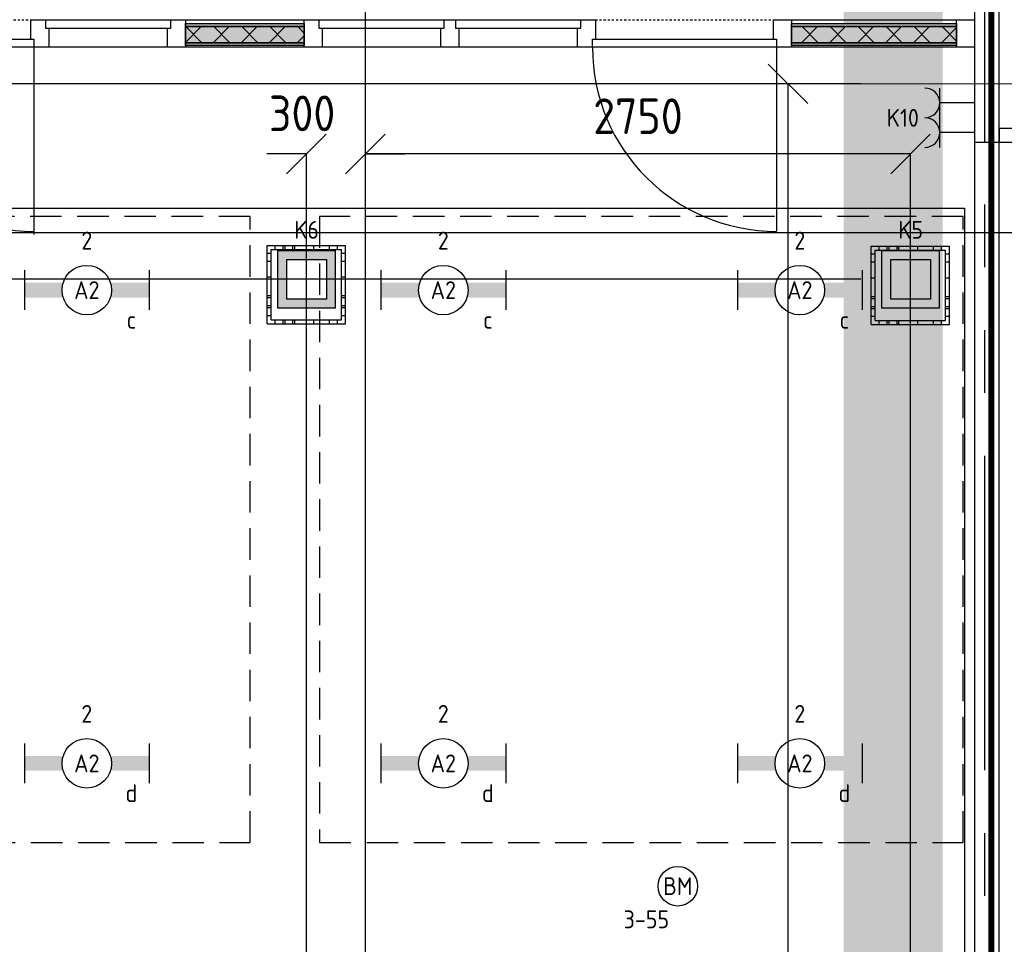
# Model space of a CAD drawing. Header units: millimetres. Extents: x -38031 to 110605, y -30229 to 92226.
# Tile 98 of 256: x 22615 to 27586, y 9955 to 14624. Entities that reach past the tile are written whole.
import ezdxf
from ezdxf.enums import TextEntityAlignment as Align

# ---------------------------------------------------------------- set-up
doc = ezdxf.new("R2010")
doc.units = ezdxf.units.MM
doc.header["$LTSCALE"] = 50
doc.set_wipeout_variables(frame=1)
doc.header["$PDMODE"] = 1
for name, pattern in [('HIDDEN', [9.525, 6.35, -3.175]), ('HIDDEN2', [4.7625, 3.175, -1.5875]), ('PHANTOM', [63.5, 31.75, -6.35, 6.35, -6.35, 6.35, -6.35]), ('STYLE_01', [0.41664, 0.20828, -0.20836]), ('STYLE_07', [1.875, 0.625, -0.20828, 0.625, -0.20836, 0.06943, -0.13893])]:
    doc.linetypes.add(name, pattern=pattern)
for name, color, linetype in [('AL$1A---_ALGEMEEN', 8, 'Continuous'), ('AL------_MAATVOERING', 2, 'Continuous'), ('AM$1A---_ARCERING', 8, 'Continuous'), ('BOUWKUNDIG', 8, 'Continuous'), ('brandscheiding', 5, 'HIDDEN'), ('EB6511--_ATTRIB', 2, 'Continuous'), ('EL6222--', 3, 'Continuous'), ('EL6311--', 3, 'Continuous'), ('EL6511--', 3, 'Continuous'), ('kaderscheiding', 9, 'Continuous'), ('Kastenscheiding', 4, 'PHANTOM'), ('LICHT_TEXT018', 1, 'Continuous'), ('versterkte strook', 7, 'Continuous'), ('Vloerdoos (2e)', 51, 'Continuous'), ('Vloerdoos (OUD)', 51, 'Continuous')]:
    doc.layers.add(name, color=color, linetype=linetype)
doc.layers.add('stramien', color=1, linetype='Continuous', lineweight=15)
doc.styles.add('BURO-018', font='iso.shx', dxfattribs={"height": 90})
doc.styles.get("Standard").update_dxf_attribs({"font": 'iso.shx'})
doc.dimstyles.new('STABICAD', dxfattribs={"dimscale": 100, "dimtxt": 1.8, "dimasz": 2, "dimexe": 0, "dimexo": 2.5, "dimgap": 1.5, "dimtad": 0, "dimdec": 0, "dimrnd": 10, "dimzin": 0, "dimdsep": 46, "dimtxsty": 'Standard', "dimblk1": 'OBLIQUE', "dimblk2": 'OBLIQUE', "dimsah": 1, "dimcen": -3, "dimadec": 0, "dimazin": 0, "dimtfac": 1, "dimtdec": 0, "dimtofl": 0, "dimtmove": 2, "dimatfit": 3, "dimfxl": 0, "dimtvp": 1.055556, "dimtolj": 1, "dimtzin": 0, "dimarcsym": 0})
pattern_1 = [(135, (0, 0), (70.7107, 70.7107), []), (45, (299.34, -299.34), (70.7107, -70.7107), [])]

# ---------------------------------------------------------------- blocks, each defined once
blk = doc.blocks.new('_Oblique')
at = {"color": 0, "linetype": 'ByBlock', "lineweight": -2}
blk.add_line((-0.5, -0.5), (0.5, 0.5), dxfattribs=at)
blk = doc.blocks.new('*D127')
at = {"layer": 'AL------_MAATVOERING', "color": 0, "lineweight": -2}
for p, q in [((24360, 4463.4), (24360, 14901.6)), ((27862.4, 14901.6), (24360, 14901.6)), ((27862.4, 4569.9), (27862.4, 14901.6))]:
    blk.add_line(p, q, dxfattribs=at)
at = {"layer": 'Defpoints', "color": 0}
for p in [(24360, 14901.6), (27862.4, 4319.9), (24360, 4213.4)]:
    blk.add_point(p, dxfattribs=at)
at = {"layer": 'AL------_MAATVOERING', "color": 0, "lineweight": -2, "xscale": 200, "yscale": 200, "zscale": 200, "rotation": 180}
blk.add_blockref('_Oblique', (24360, 14901.6), dxfattribs=at)
at = {"layer": 'AL------_MAATVOERING', "color": 0, "lineweight": -2, "xscale": 200, "yscale": 200, "zscale": 200}
blk.add_blockref('_Oblique', (27862.4, 14901.6), dxfattribs=at)
at = {"layer": 'AL------_MAATVOERING', "color": 0, "insert": (26111.2, 15091.6), "char_height": 180, "attachment_point": 5}
blk.add_mtext('\\A1;3500', dxfattribs=at)
blk = doc.blocks.new('*D131')
at = {"layer": 'AL------_MAATVOERING', "color": 0, "lineweight": -2}
for p, q in [((26862.4, 14300), (19523.1, 14300)), ((19523.1, 13313.3), (19523.1, 14300)), ((26862.4, 13313.3), (19523.1, 13313.3))]:
    blk.add_line(p, q, dxfattribs=at)
at = {"layer": 'Defpoints', "color": 0}
for p in [(19523.1, 14300), (27112.4, 14300), (27112.4, 13313.3)]:
    blk.add_point(p, dxfattribs=at)
at = {"layer": 'AL------_MAATVOERING', "color": 0, "lineweight": -2, "xscale": 200, "yscale": 200, "zscale": 200}
for p, rotation in [((19523.1, 14300), 90), ((19523.1, 13313.3), 270)]:
    blk.add_blockref('_Oblique', p, dxfattribs=dict(at, rotation=rotation))
at = {"layer": 'AL------_MAATVOERING', "color": 0, "insert": (19333.1, 13806.6), "char_height": 180, "attachment_point": 5, "rotation": 90}
blk.add_mtext('\\A1;990', dxfattribs=at)
blk = doc.blocks.new('*D132')
at = {"layer": 'AL------_MAATVOERING', "color": 0, "lineweight": -2}
for p, q in [((26862.4, 14300), (19080.3, 14300)), ((19080.3, 8663.4), (19080.3, 14300)), ((26862.4, 8663.4), (19080.3, 8663.4))]:
    blk.add_line(p, q, dxfattribs=at)
at = {"layer": 'Defpoints', "color": 0}
for p in [(19080.3, 14300), (27112.4, 14300), (27112.4, 8663.4)]:
    blk.add_point(p, dxfattribs=at)
at = {"layer": 'AL------_MAATVOERING', "color": 0, "lineweight": -2, "xscale": 200, "yscale": 200, "zscale": 200}
for p, rotation in [((19080.3, 14300), 90), ((19080.3, 8663.4), 270)]:
    blk.add_blockref('_Oblique', p, dxfattribs=dict(at, rotation=rotation))
at = {"layer": 'AL------_MAATVOERING', "color": 0, "insert": (18890.3, 11481.7), "char_height": 180, "attachment_point": 5, "rotation": 90}
blk.add_mtext('\\A1;5640', dxfattribs=at)
blk = doc.blocks.new('*D133')
at = {"layer": 'AL------_MAATVOERING', "color": 0, "lineweight": -2}
for p, q in [((24360, 3763.4), (24360, 13946.4)), ((27112.4, 13946.4), (24360, 13946.4)), ((27112.4, 4497.9), (27112.4, 13946.4))]:
    blk.add_line(p, q, dxfattribs=at)
at = {"layer": 'Defpoints', "color": 0}
for p in [(24360, 13946.4), (27112.4, 4247.9), (24360, 3513.4)]:
    blk.add_point(p, dxfattribs=at)
at = {"layer": 'AL------_MAATVOERING', "color": 0, "lineweight": -2, "xscale": 200, "yscale": 200, "zscale": 200, "rotation": 180}
blk.add_blockref('_Oblique', (24360, 13946.4), dxfattribs=at)
at = {"layer": 'AL------_MAATVOERING', "color": 0, "lineweight": -2, "xscale": 200, "yscale": 200, "zscale": 200}
blk.add_blockref('_Oblique', (27112.4, 13946.4), dxfattribs=at)
at = {"layer": 'AL------_MAATVOERING', "color": 0, "insert": (25736.2, 14136.4), "char_height": 180, "attachment_point": 5}
blk.add_mtext('\\A1;2750', dxfattribs=at)
blk = doc.blocks.new('*D134')
at = {"layer": 'AL------_MAATVOERING', "color": 0, "lineweight": -2}
for p, q in [((24062.4, 13946.4), (23862.4, 13946.4)), ((24062.4, 3363.4), (24062.4, 13946.4)), ((24360, 3363.4), (24360, 13946.4)), ((24360, 13946.4), (24560, 13946.4))]:
    blk.add_line(p, q, dxfattribs=at)
at = {"layer": 'Defpoints', "color": 0}
for p in [(24360, 13946.4), (24062.4, 3113.4), (24360, 3113.4)]:
    blk.add_point(p, dxfattribs=at)
at = {"layer": 'AL------_MAATVOERING', "color": 0, "lineweight": -2, "xscale": 200, "yscale": 200, "zscale": 200}
blk.add_blockref('_Oblique', (24062.4, 13946.4), dxfattribs=at)
at = {"layer": 'AL------_MAATVOERING', "color": 0, "lineweight": -2, "xscale": 200, "yscale": 200, "zscale": 200, "rotation": 180}
blk.add_blockref('_Oblique', (24360, 13946.4), dxfattribs=at)
at = {"layer": 'AL------_MAATVOERING', "color": 0, "insert": (24040.7, 14150.9), "char_height": 180, "attachment_point": 5}
blk.add_mtext('\\A1;300', dxfattribs=at)
blk = doc.blocks.new('*D135')
at = {"layer": 'AL------_MAATVOERING', "color": 0, "lineweight": -2}
for p, q in [((26862.4, 14300), (26494.1, 14300)), ((26494.1, 4247.9), (26494.1, 14300)), ((26862.4, 4247.9), (26494.1, 4247.9))]:
    blk.add_line(p, q, dxfattribs=at)
at = {"layer": 'Defpoints', "color": 0}
for p in [(26494.1, 14300), (27112.4, 14300), (27112.4, 4247.9)]:
    blk.add_point(p, dxfattribs=at)
at = {"layer": 'AL------_MAATVOERING', "color": 0, "lineweight": -2, "xscale": 200, "yscale": 200, "zscale": 200}
for p, rotation in [((26494.1, 14300), 90), ((26494.1, 4247.9), 270)]:
    blk.add_blockref('_Oblique', p, dxfattribs=dict(at, rotation=rotation))
at = {"layer": 'AL------_MAATVOERING', "color": 0, "insert": (26240.7, 8094.2), "char_height": 180, "attachment_point": 5, "rotation": 90}
blk.add_mtext('\\A1;10050', dxfattribs=at)
blk = doc.blocks.new('1115B6630')
at = {"color": 0}
for p, q in [((-6.3, 2), (-6.3, -2)), ((6.3, 2), (6.3, -2))]:
    blk.add_line(p, q, dxfattribs=at)
at = {"color": 0, "linetype": 'Continuous'}
blk.add_circle((0, 0), 2.5, dxfattribs=at)
at = {"color": 0}
for points in [[(-2.5, 0.75), (-6.3, 0.75), (-2.5, -0.75), (-6.3, -0.75)], [(2.5, 0.75), (6.3, 0.75), (2.5, -0.75), (6.3, -0.75)]]:
    blk.add_solid(points, dxfattribs=at)
at = {"color": 0, "linetype": 'Continuous', "style": 'BURO-018'}
for tag, p in [('E_GKAST', (0, 8)), ('E_GROEP', (0, 5)), ('E_SGROEP', (4.5, 5)), ('E_ARMCODE', (0, 0)), ('E_SLET', (4.5, -3))]:
    blk.add_attdef(tag, text='', height=1.8, dxfattribs=at).set_placement(p, align=Align.MIDDLE)
blk = doc.blocks.new('E00414')
at = {"color": 0, "linetype": 'Continuous'}
for p, q in [((-2.9, -2.9), (-2.9, 2.9)), ((-2.9, 2.9), (2.9, 2.9)), ((-2, 2), (2, 2)), ((-2, -2), (-2, 2)), ((2, 2), (2, -2)), ((2.9, 2.9), (2.9, -2.9)), ((2.9, -2.9), (-2.9, -2.9)), ((2, -2), (-2, -2))]:
    blk.add_line(p, q, dxfattribs=at)
at = {"color": 0}
for points in [[(-2.9, 2.9), (2.9, 2.9), (-2, 2), (2, 2)], [(-2, -2), (-2.9, -2.9), (-2, 2), (-2.9, 2.9)], [(2, 2), (2.9, 2.9), (2, -2), (2.9, -2.9)], [(2, -2), (2.9, -2.9), (-2, -2), (-2.9, -2.9)]]:
    blk.add_solid(points, dxfattribs=at)
at = {"color": 0, "linetype": 'Continuous', "style": 'BURO-018'}
for tag, p in [('E_GKAST', (0, 8)), ('E_GROEP', (0, 5)), ('E_SGROEP', (4.5, 5))]:
    blk.add_attdef(tag, text='', height=1.8, dxfattribs=at).set_placement(p, align=Align.MIDDLE)
at = {"color": 0, "linetype": 'Continuous', "style": 'BURO-018', "flags": 1}
for tag, p in [('E_VERMCODE', (13, 5)), ('E_MATCODE', (0, 0))]:
    blk.add_attdef(tag, text='', height=1.8, dxfattribs=at).set_placement(p, align=Align.MIDDLE)
blk = doc.blocks.new('E00126')
at = {"color": 0, "linetype": 'Continuous'}
for p, q in [((-3, 4.5), (3, 4.5)), ((-1.5, 1), (-1.5, 4.5)), ((1.5, 1), (1.5, 4.5))]:
    blk.add_line(p, q, dxfattribs=at)
for centre in [(-1.5, 6), (1.5, 6)]:
    blk.add_arc(centre, 1.5, 180, 0, dxfattribs=at)
at = {"color": 0, "linetype": 'Continuous', "style": 'BURO-018'}
for tag, p in [('E_GKAST', (0, 11.5)), ('E_GROEP', (0, 8.5)), ('E_SGROEP', (4.5, 8.5))]:
    blk.add_attdef(tag, text='', height=1.8, dxfattribs=at).set_placement(p, align=Align.MIDDLE)
at = {"color": 0, "linetype": 'Continuous', "style": 'BURO-018', "flags": 1}
for tag, p in [('E_VERMCODE', (13, 8.5)), ('E_MATCODE', (0, 0))]:
    blk.add_attdef(tag, text='', height=1.8, dxfattribs=at).set_placement(p, align=Align.MIDDLE)
blk = doc.blocks.new('A$C385C6BB8')
at = {"layer": 'kaderscheiding', "const_width": 500}
blk.add_lwpolyline([(-72179.6, -17466.3), (-72179.6, 81355.5)], dxfattribs=at)
blk = doc.blocks.new('VLOERDOOS (2e)')
at = {"layer": 'Vloerdoos (OUD)'}
for p, q in [((0, 395), (395, 395)), ((0, 395), (0, 0)), ((0, 355), (20, 355)), ((20, 375), (20, 20)), ((20, 375), (375, 375)), ((40, 375), (40, 395)), ((80, 375), (80, 395)), ((90, 375), (90, 395)), ((130, 375), (130, 395)), ((140, 375), (140, 395)), ((235, 375), (235, 395)), ((315, 375), (315, 395)), ((355, 375), (355, 395)), ((375, 375), (375, 20)), ((375, 355), (395, 355)), ((395, 395), (395, 0)), ((0, 315), (20, 315)), ((0, 305), (20, 305)), ((375, 315), (395, 315)), ((375, 305), (395, 305)), ((0, 265), (20, 265)), ((0, 255), (20, 255)), ((375, 265), (395, 265)), ((375, 255), (395, 255)), ((0, 160), (20, 160)), ((375, 160), (395, 160)), ((0, 80), (20, 80)), ((375, 80), (395, 80)), ((0, 40), (20, 40)), ((0, 0), (395, 0)), ((20, 20), (375, 20)), ((40, 0), (40, 20)), ((80, 0), (80, 20)), ((90, 0), (90, 20)), ((130, 0), (130, 20)), ((140, 0), (140, 20)), ((235, 0), (235, 20)), ((315, 0), (315, 20)), ((355, 0), (355, 20)), ((375, 40), (395, 40))]:
    blk.add_line(p, q, dxfattribs=at)
blk = doc.blocks.new('E00123')
at = {"color": 0, "linetype": 'Continuous'}
blk.add_circle((0, 0), 2, dxfattribs=at)
at = {"color": 0, "linetype": 'Continuous', "style": 'BURO-018'}
for tag, p in [('E_TEXT1', (0, 4.5)), ('E_TEXT2', (0, 0))]:
    blk.add_attdef(tag, text='', height=1.8, dxfattribs=at).set_placement(p, align=Align.MIDDLE)
at = {"color": 0, "linetype": 'Continuous', "style": 'BURO-018', "flags": 1}
blk.add_attdef('E_MATCODE', (0, 0), '', height=1.8, dxfattribs=at)
blk = doc.blocks.new('Group-33')
at = {"layer": 'AM$1A---_ARCERING', "linetype": 'Continuous', "lineweight": 0}
for points in [[(3473.5, 119), (4073.5, 119), (4073.5, 104), (3473.5, 104)], [(3473.5, 104), (4073.5, 104), (4073.5, 23), (3473.5, 23)], [(3473.5, 23), (4073.5, 23), (4073.5, 8), (3473.5, 8)]]:
    blk.add_hatch(color=256, dxfattribs=at).paths.add_polyline_path(points)
at = {"layer": 'AM$1A---_ARCERING', "linetype": 'Continuous', "lineweight": 5}
h = blk.add_hatch(dxfattribs=at)
h.set_pattern_fill('ISOLATIE', color=256, style=0, pattern_type=2)
h.set_pattern_definition(pattern_1)
h.paths.add_polyline_path([(3473.5, 104), (4073.5, 104), (4073.5, 23), (3473.5, 23)])
at = {"layer": 'AL$1A---_ALGEMEEN', "color": 0}
for points in [[(3473.5, 119), (4073.5, 119), (4073.5, 104), (3473.5, 104)], [(3473.5, 104), (4073.5, 104), (4073.5, 23), (3473.5, 23)], [(3473.5, 23), (4073.5, 23), (4073.5, 8), (3473.5, 8)]]:
    blk.add_lwpolyline(points, close=True, dxfattribs=at)
blk = doc.blocks.new('Group-34')
at = {"layer": 'AM$1A---_ARCERING', "linetype": 'Continuous', "lineweight": 0}
for points in [[(6533.5, 119), (7367, 119), (7367, 104), (6533.5, 104)], [(6533.5, 104), (7367, 104), (7367, 23), (6533.5, 23)], [(6533.5, 23), (7367, 23), (7367, 8), (6533.5, 8)]]:
    blk.add_hatch(color=256, dxfattribs=at).paths.add_polyline_path(points)
at = {"layer": 'AM$1A---_ARCERING', "linetype": 'Continuous', "lineweight": 5}
h = blk.add_hatch(dxfattribs=at)
h.set_pattern_fill('ISOLATIE', color=256, style=0, pattern_type=2)
h.set_pattern_definition(pattern_1)
h.paths.add_polyline_path([(6533.5, 104), (7367, 104), (7367, 23), (6533.5, 23)])
at = {"layer": 'AL$1A---_ALGEMEEN', "color": 0}
for points in [[(6533.5, 119), (7367, 119), (7367, 104), (6533.5, 104)], [(6533.5, 104), (7367, 104), (7367, 23), (6533.5, 23)], [(6533.5, 23), (7367, 23), (7367, 8), (6533.5, 8)]]:
    blk.add_lwpolyline(points, close=True, dxfattribs=at)
blk = doc.blocks.new('32x_hout-mk 838-p')
at = {"layer": 'AL$1A---_ALGEMEEN', "color": 0}
for points in [[(2783.5, 139), (5453.5, 139), (5453.5, 0), (2783.5, 0)], [(6533.5, 139), (7457, 139), (7457, 0), (6533.5, 0)]]:
    blk.add_lwpolyline(points, close=True, dxfattribs=at)
at = {"color": 0}
for points in [[(2693.5, 139), (2783.5, 139), (2783.5, 0), (2693.5, 0)], [(3383.5, 139), (3473.5, 139), (3473.5, 0), (3383.5, 0)], [(4073.5, 139), (4163.5, 139), (4163.5, 0), (4073.5, 0)], [(4763.5, 139), (4853.5, 139), (4853.5, 0), (4763.5, 0)], [(5453.5, 139), (5543.5, 139), (5543.5, 0), (5453.5, 0)], [(6443.5, 139), (6533.5, 139), (6533.5, 0), (6443.5, 0)], [(7367, 139), (7457, 139), (7457, 0), (7367, 0)]]:
    blk.add_wipeout(points, dxfattribs=at).dxf.layer = 'AL$1A---_ALGEMEEN'
at = {"layer": 'AL$1A---_ALGEMEEN', "color": 0, "linetype": 'STYLE_01'}
for p, q in [((1793.5, 139), (2693.5, 139)), ((5543.5, 139), (6443.5, 139))]:
    blk.add_line(p, q, dxfattribs=at)
at = {"layer": 'AL$1A---_ALGEMEEN', "color": 0}
for points in [[(2693.5, 139), (2783.5, 139), (2783.5, 0), (2693.5, 0)], [(3383.5, 139), (3473.5, 139), (3473.5, 0), (3383.5, 0)], [(4073.5, 139), (4163.5, 139), (4163.5, 0), (4073.5, 0)], [(4763.5, 139), (4853.5, 139), (4853.5, 0), (4763.5, 0)], [(5453.5, 139), (5543.5, 139), (5543.5, 0), (5453.5, 0)], [(6443.5, 139), (6533.5, 139), (6533.5, 0), (6443.5, 0)], [(7367, 139), (7457, 139), (7457, 0), (7367, 0)]]:
    blk.add_lwpolyline(points, close=True, dxfattribs=at)
for name in ['Group-33', 'Group-34']:
    blk.add_blockref(name, (0, 0), dxfattribs=at)
at = {"color": 0}
for points in [[(2768.5, 139), (3398.5, 139), (3398.5, 94), (2768.5, 94)], [(4148.5, 139), (4778.5, 139), (4778.5, 94), (4148.5, 94)], [(4838.5, 139), (5468.5, 139), (5468.5, 94), (4838.5, 94)], [(1778.5, 40), (2708.5, 40), (2708.5, 0), (1778.5, 0)], [(5528.5, 40), (6458.5, 40), (6458.5, 0), (5528.5, 0)]]:
    blk.add_wipeout(points, dxfattribs=at).dxf.layer = 'AL$1A---_ALGEMEEN'
at = {"layer": 'AL$1A---_ALGEMEEN', "color": 0}
for p, q in [((2708.5, 0), (2708.5, -945)), ((6458.5, 0), (6458.5, -929.7))]:
    blk.add_line(p, q, dxfattribs=at)
for points in [[(2768.5, 139), (3398.5, 139), (3398.5, 94), (2768.5, 94)], [(4148.5, 139), (4778.5, 139), (4778.5, 94), (4148.5, 94)], [(4838.5, 139), (5468.5, 139), (5468.5, 94), (4838.5, 94)], [(1778.5, 40), (2708.5, 40), (2708.5, 0), (1778.5, 0)], [(5528.5, 40), (6458.5, 40), (6458.5, 0), (5528.5, 0)]]:
    blk.add_lwpolyline(points, close=True, dxfattribs=at)
for centre in [(2708.5, 0), (6458.5, 0)]:
    blk.add_arc(centre, 930, 180, 270, dxfattribs=at)
blk = doc.blocks.new('serviceblok model B')
at = {"color": 0}
blk.add_wipeout([(125, 3250), (0, 3250), (0, -520), (125, -520), (125, -450), (125, -310)], dxfattribs=at).dxf.layer = 'AL$1A---_ALGEMEEN'
at = {"layer": 'AL$1A---_ALGEMEEN', "color": 0}
blk.add_lwpolyline([(125, 3250), (0, 3250), (0, -520), (125, -520), (125, -450), (125, -310)], close=True, dxfattribs=at)
at = {"color": 0}
blk.add_wipeout([(125, -450), (125, -520), (3650, -520), (3650, -450)], dxfattribs=at).dxf.layer = 'AL$1A---_ALGEMEEN'
at = {"layer": 'AL$1A---_ALGEMEEN', "color": 0}
blk.add_lwpolyline([(125, -450), (125, -520), (3650, -520), (3650, -450)], close=True, dxfattribs=at)
blk = doc.blocks.new('200254 W 211 30-06-2008')
at = {"layer": 'AL$1A---_ALGEMEEN', "xscale": 0.02, "yscale": 0.02, "zscale": 0.02}
blk.add_blockref('32x_hout-mk 838-p', (19434.309, 3305.645), dxfattribs=at)
at = {"layer": 'AL$1A---_ALGEMEEN'}
blk.add_lwpolyline([(19582.449, 3095.196), (19514.429, 3095.196), (19514.429, 3083.059), (19406.429, 3083.059), (19406.429, 3070.921), (19388.229, 3070.921), (19299.429, 3070.921), (19299.429, 3273.696), (19370.829, 3273.696), (19370.829, 3289.396), (19582.449, 3289.396)], close=True, dxfattribs=at)
at = {"layer": 'stramien', "linetype": 'STYLE_07', "ltscale": 50}
blk.add_line((19521.949, 2695.425), (19521.949, 4240.025), dxfattribs=at)
blk.add_wipeout([(19585.949, 3296.045), (19583.449, 3296.045), (19583.449, 3080.591), (19585.949, 3080.871)]).dxf.layer = 'AL$1A---_ALGEMEEN'
at = {"layer": 'AL$1A---_ALGEMEEN'}
blk.add_lwpolyline([(19585.949, 3296.045), (19583.449, 3296.045), (19583.449, 3080.591), (19585.949, 3080.871)], close=True, dxfattribs=at)
at = {"layer": 'AL$1A---_ALGEMEEN', "xscale": 0.02, "yscale": 0.02, "zscale": 0.02}
blk.add_blockref('serviceblok model B', (19583.449, 3306.445), dxfattribs=at)
at = {"layer": 'stramien', "linetype": 'STYLE_07', "ltscale": 50}
blk.add_line((18923.73, 3301.945), (21069.216, 3301.945), dxfattribs=at)

msp = doc.modelspace()

# ---------------------------------------------------------------- block references
at = {"layer": 'kaderscheiding'}
msp.add_blockref('A$C385C6BB8', (99205, -12512.3), dxfattribs=at)

# ---------------------------------------------------------------- next in the draw order: block references
at = {"layer": 'BOUWKUNDIG', "xscale": 50, "yscale": 50, "zscale": 50}
msp.add_blockref('200254 W 211 30-06-2008', (-951737.5, -150797.3), dxfattribs=at)

# ---------------------------------------------------------------- next in the draw order: linework, layer by layer
at = {"layer": 'brandscheiding', "const_width": 30}
msp.add_lwpolyline([(56890, 25700), (29340, 25700), (29340, 23260), (27520, 23260), (27520, 2980), (58112.4, 6515.8)], dxfattribs=at)
at = {"layer": 'Kastenscheiding'}
msp.add_line((27487.5, 1308.9), (27487.5, 23290.3), dxfattribs=at)
at = {"layer": 'LICHT_TEXT018', "linetype": 'HIDDEN2'}
for points in [[(20528.5, 10468.4), (23778.5, 10468.4), (23778.5, 13630.8), (20528.5, 13630.8)], [(24128.5, 10468.4), (27378.5, 10468.4), (27378.5, 13630.8), (24128.5, 13630.8)]]:
    msp.add_lwpolyline(points, close=True, dxfattribs=at)
at = {"layer": 'versterkte strook'}
msp.add_line((-4775.7, 13550), (104346.1, 13550), dxfattribs=at)

# ---------------------------------------------------------------- next in the draw order: block references
at = {"layer": 'EL6222--'}
ref = msp.add_blockref('E00126', (27485, 14128.7), dxfattribs=dict(at, xscale=50, yscale=50, zscale=50, rotation=90))
ref.add_attrib('E_GROEP', 'K10', dxfattribs={"layer": '0', "color": 1, "linetype": 'Continuous', "height": 90, "style": 'BURO-018'}).set_placement((27073.7, 14128.7), align=Align.MIDDLE)
ref = msp.add_blockref('E00414', (24063, 13313), dxfattribs=dict(at, xscale=50, yscale=50, zscale=50))
ref.add_attrib('E_GROEP', 'K6', dxfattribs={"layer": '0', "color": 1, "linetype": 'Continuous', "height": 90, "style": 'BURO-018'}).set_placement((24063, 13563), align=Align.MIDDLE)
ref = msp.add_blockref('E00414', (27113, 13313), dxfattribs=dict(at, xscale=50, yscale=50, zscale=50))
ref.add_attrib('E_GROEP', 'K5', dxfattribs={"layer": '0', "color": 1, "linetype": 'Continuous', "height": 90, "style": 'BURO-018'}).set_placement((27113, 13563), align=Align.MIDDLE)
at = {"layer": 'EL6311--'}
ref = msp.add_blockref('1115B6630', (22953.5, 13258.4), dxfattribs=dict(at, xscale=50, yscale=50, zscale=50))
ref.add_attrib('E_ARMCODE', 'A2', dxfattribs={"layer": '0', "color": 1, "linetype": 'Continuous', "height": 90, "style": 'BURO-018'}).set_placement((22953.5, 13258.4), align=Align.MIDDLE)
ref.add_attrib('E_SLET', 'c', dxfattribs={"layer": '0', "color": 1, "linetype": 'Continuous', "height": 90, "style": 'BURO-018'}).set_placement((23178.5, 13108.4), align=Align.MIDDLE)
ref.add_attrib('E_GROEP', '2', dxfattribs={"layer": '0', "color": 1, "linetype": 'Continuous', "height": 90, "style": 'BURO-018'}).set_placement((22953.5, 13508.4), align=Align.MIDDLE)
ref = msp.add_blockref('1115B6630', (24753.5, 13258.4), dxfattribs=dict(at, xscale=50, yscale=50, zscale=50))
ref.add_attrib('E_ARMCODE', 'A2', dxfattribs={"layer": '0', "color": 1, "linetype": 'Continuous', "height": 90, "style": 'BURO-018'}).set_placement((24753.5, 13258.4), align=Align.MIDDLE)
ref.add_attrib('E_SLET', 'c', dxfattribs={"layer": '0', "color": 1, "linetype": 'Continuous', "height": 90, "style": 'BURO-018'}).set_placement((24978.5, 13108.4), align=Align.MIDDLE)
ref.add_attrib('E_GROEP', '2', dxfattribs={"layer": '0', "color": 1, "linetype": 'Continuous', "height": 90, "style": 'BURO-018'}).set_placement((24753.5, 13508.4), align=Align.MIDDLE)
ref = msp.add_blockref('1115B6630', (26553.5, 13258.4), dxfattribs=dict(at, xscale=50, yscale=50, zscale=50))
ref.add_attrib('E_ARMCODE', 'A2', dxfattribs={"layer": '0', "color": 1, "linetype": 'Continuous', "height": 90, "style": 'BURO-018'}).set_placement((26553.5, 13258.4), align=Align.MIDDLE)
ref.add_attrib('E_SLET', 'c', dxfattribs={"layer": '0', "color": 1, "linetype": 'Continuous', "height": 90, "style": 'BURO-018'}).set_placement((26778.5, 13108.4), align=Align.MIDDLE)
ref.add_attrib('E_GROEP', '2', dxfattribs={"layer": '0', "color": 1, "linetype": 'Continuous', "height": 90, "style": 'BURO-018'}).set_placement((26553.5, 13508.4), align=Align.MIDDLE)
ref = msp.add_blockref('1115B6630', (22953.5, 10868.4), dxfattribs=dict(at, xscale=50, yscale=50, zscale=50))
ref.add_attrib('E_ARMCODE', 'A2', dxfattribs={"layer": '0', "color": 1, "linetype": 'Continuous', "height": 90, "style": 'BURO-018'}).set_placement((22953.5, 10868.4), align=Align.MIDDLE)
ref.add_attrib('E_SLET', 'd', dxfattribs={"layer": '0', "color": 1, "linetype": 'Continuous', "height": 90, "style": 'BURO-018'}).set_placement((23178.5, 10718.4), align=Align.MIDDLE)
ref.add_attrib('E_GROEP', '2', dxfattribs={"layer": '0', "color": 1, "linetype": 'Continuous', "height": 90, "style": 'BURO-018'}).set_placement((22953.5, 11118.4), align=Align.MIDDLE)
ref = msp.add_blockref('1115B6630', (24753.5, 10868.4), dxfattribs=dict(at, xscale=50, yscale=50, zscale=50))
ref.add_attrib('E_ARMCODE', 'A2', dxfattribs={"layer": '0', "color": 1, "linetype": 'Continuous', "height": 90, "style": 'BURO-018'}).set_placement((24753.5, 10868.4), align=Align.MIDDLE)
ref.add_attrib('E_SLET', 'd', dxfattribs={"layer": '0', "color": 1, "linetype": 'Continuous', "height": 90, "style": 'BURO-018'}).set_placement((24978.5, 10718.4), align=Align.MIDDLE)
ref.add_attrib('E_GROEP', '2', dxfattribs={"layer": '0', "color": 1, "linetype": 'Continuous', "height": 90, "style": 'BURO-018'}).set_placement((24753.5, 11118.4), align=Align.MIDDLE)
ref = msp.add_blockref('1115B6630', (26553.5, 10868.4), dxfattribs=dict(at, xscale=50, yscale=50, zscale=50))
ref.add_attrib('E_ARMCODE', 'A2', dxfattribs={"layer": '0', "color": 1, "linetype": 'Continuous', "height": 90, "style": 'BURO-018'}).set_placement((26553.5, 10868.4), align=Align.MIDDLE)
ref.add_attrib('E_SLET', 'd', dxfattribs={"layer": '0', "color": 1, "linetype": 'Continuous', "height": 90, "style": 'BURO-018'}).set_placement((26778.5, 10718.4), align=Align.MIDDLE)
ref.add_attrib('E_GROEP', '2', dxfattribs={"layer": '0', "color": 1, "linetype": 'Continuous', "height": 90, "style": 'BURO-018'}).set_placement((26553.5, 11118.4), align=Align.MIDDLE)
at = {"layer": 'EL6511--'}
ref = msp.add_blockref('E00123', (25937.8, 10248.2), dxfattribs=dict(at, xscale=50, yscale=50, zscale=50))
ref.add_attrib('E_TEXT2', 'BM', dxfattribs={"layer": 'EB6511--_ATTRIB', "color": 1, "linetype": 'Continuous', "height": 90, "style": 'BURO-018'}).set_placement((25937.8, 10248.2), align=Align.MIDDLE)
ref.add_attrib('E_TEXT1', '3-55', dxfattribs={"layer": 'EB6511--_ATTRIB', "color": 1, "linetype": 'Continuous', "height": 90, "style": 'BURO-018'}).set_placement((25778.9, 10080.9), align=Align.MIDDLE)
at = {"layer": 'Vloerdoos (2e)', "rotation": 90}
for p in [(24259.3, 13088.7), (27309.3, 13084.5)]:
    msp.add_blockref('VLOERDOOS (2e)', p, dxfattribs=at)

# ---------------------------------------------------------------- next in the draw order: dimensions: what is measured, and where the dimension line sits
at = {"layer": 'AL------_MAATVOERING'}
for base, p1, p2, picture, middle in [((24360, 14901.6), (27862.4, 4319.9), (24360, 4213.4), '*D127', (26111.2, 15091.6)), ((24360, 13946.4), (27112.4, 4247.9), (24360, 3513.4), '*D133', (25736.2, 14136.4))]:
    dim = msp.add_linear_dim(base=base, p1=p1, p2=p2, dimstyle='STABICAD', dxfattribs=at)
    dim.commit()
    dim.dimension.update_dxf_attribs({"geometry": picture, "text_midpoint": middle})
for base, p1, picture, middle in [((19080.3, 14300), (27112.4, 8663.4), '*D132', (18890.3, 11481.7)), ((19523.1, 14300), (27112.4, 13313.3), '*D131', (19333.1, 13806.6))]:
    dim = msp.add_linear_dim(base=base, p1=p1, p2=(27112.4, 14300), angle=90, dimstyle='STABICAD', dxfattribs=at)
    dim.commit()
    dim.dimension.update_dxf_attribs({"geometry": picture, "text_midpoint": middle})
dim = msp.add_linear_dim(base=(26494.1, 14300), p1=(27112.4, 4247.9), p2=(27112.4, 14300), angle=90, dimstyle='STABICAD', dxfattribs=at)
dim.commit()
dim.dimension.update_dxf_attribs({"geometry": '*D135', "text_midpoint": (26240.7, 8094.2), "dimtype": 160})
dim = msp.add_linear_dim(base=(24360, 13946.4), p1=(24062.4, 3113.4), p2=(24360, 3113.4), dimstyle='STABICAD', dxfattribs=at)
dim.commit()
dim.dimension.update_dxf_attribs({"geometry": '*D134', "text_midpoint": (24040.7, 14150.9), "dimtype": 160})

doc.saveas('drawing.dxf')
